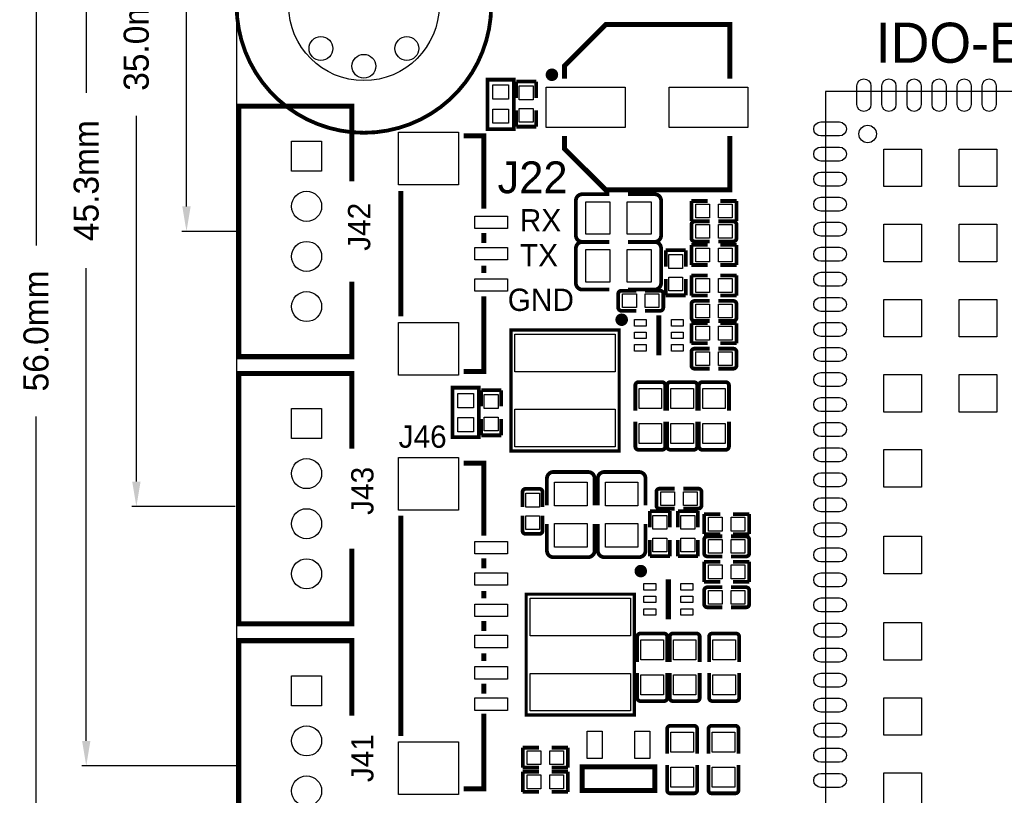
# Model space of a CAD drawing. Extents: x -9 to 263, y -9 to 91.
# Tile 2 of 16: x -9 to 31, y 23 to 54. Entities that reach past the tile are written whole.
import ezdxf
from ezdxf.enums import TextEntityAlignment as Align

# ---------------------------------------------------------------- set-up
doc = ezdxf.new("R2010")
doc.units = 0
doc.header["$MEASUREMENT"] = 0
doc.layers.get('0').update_dxf_attribs({"linetype": 'CONTINUOUS'})
doc.layers.get('Defpoints').update_dxf_attribs({"linetype": 'CONTINUOUS'})
for name, color, linetype in [('OUTLINE', 6, 'CONTINUOUS'), ('SILKSCREEN_TOP', 7, 'CONTINUOUS'), ('TOP', 3, 'CONTINUOUS')]:
    doc.layers.add(name, color=color, linetype=linetype)
doc.dimstyles.get("Standard").update_dxf_attribs({"dimtxt": 0.18, "dimasz": 0.18, "dimexe": 0.18, "dimexo": 0.0625, "dimgap": 0.09, "dimtad": 0, "dimtih": 1, "dimtoh": 1, "dimdec": 4, "dimzin": 0, "dimdsep": 46, "dimtxsty": 'STANDARD', "dimcen": 0.09, "dimadec": 0, "dimazin": 0, "dimtfac": 1, "dimtdec": 4, "dimtofl": 0, "dimtmove": 0, "dimatfit": 3, "dimfxl": 1, "dimtolj": 1, "dimtzin": 0, "dimarcsym": 0})

# ---------------------------------------------------------------- blocks, each defined once
blk = doc.blocks.new('*D23')
at = {"color": 0, "linetype": 'Continuous', "lineweight": -2, "transparency": 16777216}
for p, q in [((1.208, 69.977), (-2.18, 69.977)), ((-2, 68.977), (-2, 63.417)), ((-2, 46.974), (-2, 56.583)), ((0.032, 45.974), (-2.18, 45.974))]:
    blk.add_line(p, q, dxfattribs=at)
at = {"color": 0, "linetype": 'Continuous', "transparency": 16777216}
for points in [[(-2.167, 68.977), (-1.833, 68.977), (-2, 69.977)], [(-2.167, 46.974), (-1.833, 46.974), (-2, 45.974)]]:
    blk.add_solid(points, dxfattribs=at)
at = {"layer": 'Defpoints', "color": 0, "linetype": 'Continuous', "transparency": 16777216}
for p in [(1.27, 69.977), (-2, 45.974), (0.094, 45.974)]:
    blk.add_point(p, dxfattribs=at)
at = {"color": 0, "linetype": 'Continuous', "transparency": 16777216, "insert": (-2, 60), "char_height": 1, "attachment_point": 5, "rotation": 90}
blk.add_mtext('\\A1;24.0mm', dxfattribs=at)
blk = doc.blocks.new('*D24')
at = {"color": 0, "linetype": 'Continuous', "lineweight": -2, "transparency": 16777216}
for p, q in [((1.208, 69.977), (-4.18, 69.977)), ((-4, 68.977), (-4, 57.417)), ((-4, 35.989), (-4, 50.583)), ((-0.062, 34.989), (-4.18, 34.989))]:
    blk.add_line(p, q, dxfattribs=at)
at = {"color": 0, "linetype": 'Continuous', "transparency": 16777216}
for points in [[(-4.167, 68.977), (-3.833, 68.977), (-4, 69.977)], [(-4.167, 35.989), (-3.833, 35.989), (-4, 34.989)]]:
    blk.add_solid(points, dxfattribs=at)
at = {"layer": 'Defpoints', "color": 0, "linetype": 'Continuous', "transparency": 16777216}
for p in [(1.27, 69.977), (-4, 34.989), (0, 34.989)]:
    blk.add_point(p, dxfattribs=at)
at = {"color": 0, "linetype": 'Continuous', "transparency": 16777216, "insert": (-4, 54), "char_height": 1, "attachment_point": 5, "rotation": 90}
blk.add_mtext('\\A1;35.0mm', dxfattribs=at)
blk = doc.blocks.new('*D25')
at = {"color": 0, "linetype": 'Continuous', "lineweight": -2, "transparency": 16777216}
for p, q in [((1.208, 69.977), (-6.18, 69.977)), ((-6, 68.977), (-6, 51.5)), ((-6, 25.638), (-6, 44.5)), ((0.032, 24.638), (-6.18, 24.638))]:
    blk.add_line(p, q, dxfattribs=at)
at = {"color": 0, "linetype": 'Continuous', "transparency": 16777216}
for points in [[(-6.167, 68.977), (-5.833, 68.977), (-6, 69.977)], [(-6.167, 25.638), (-5.833, 25.638), (-6, 24.638)]]:
    blk.add_solid(points, dxfattribs=at)
at = {"layer": 'Defpoints', "color": 0, "linetype": 'Continuous', "transparency": 16777216}
for p in [(1.27, 69.977), (-6, 24.638), (0.094, 24.638)]:
    blk.add_point(p, dxfattribs=at)
at = {"color": 0, "linetype": 'Continuous', "transparency": 16777216, "insert": (-6, 48), "char_height": 1, "attachment_point": 5, "rotation": 90}
blk.add_mtext('\\A1;45.3mm', dxfattribs=at)
blk = doc.blocks.new('*D26')
at = {"color": 0, "linetype": 'Continuous', "lineweight": -2, "transparency": 16777216}
for p, q in [((1.208, 69.977), (-8.18, 69.977)), ((-8, 68.977), (-8, 45.417)), ((-8, 14.97), (-8, 38.583)), ((0.032, 13.97), (-8.18, 13.97))]:
    blk.add_line(p, q, dxfattribs=at)
at = {"color": 0, "linetype": 'Continuous', "transparency": 16777216}
for points in [[(-8.167, 68.977), (-7.833, 68.977), (-8, 69.977)], [(-8.167, 14.97), (-7.833, 14.97), (-8, 13.97)]]:
    blk.add_solid(points, dxfattribs=at)
at = {"layer": 'Defpoints', "color": 0, "linetype": 'Continuous', "transparency": 16777216}
for p in [(1.27, 69.977), (-8, 13.97), (0.094, 13.97)]:
    blk.add_point(p, dxfattribs=at)
at = {"color": 0, "linetype": 'Continuous', "transparency": 16777216, "insert": (-8, 42), "char_height": 1, "attachment_point": 5, "rotation": 90}
blk.add_mtext('\\A1;56.0mm', dxfattribs=at)

msp = doc.modelspace()

# ---------------------------------------------------------------- linework, layer by layer
at = {"layer": 'OUTLINE'}
for points in [[(1.27, 0), (103.759, 0, 0.414214), (105.029, 1.27), (105.029, 68.707, 0.414214), (103.759, 69.977), (1.27, 69.977, 0.414214), (0, 68.707), (0, 1.27, 0.414214), (1.27, 0)], [(25.183008, 49.512017, -0.414213), (24.832996, 49.862003, -0.41423), (25.183008, 50.212015, -0.414214), (25.532994, 49.862003, -0.414196), (25.183008, 49.512017)]]:
    msp.add_lwpolyline(points, format="xyb", dxfattribs=at)
at = {"layer": 'SILKSCREEN_TOP'}
for points, const_width in [([(5.08, 60.071, -0.414213), (10.16, 54.991, -0.414214), (5.08, 49.911, -0.414214), (0, 54.991, -0.414213), (5.08, 60.071)], 0.1524), ([(12.708001, 52.226997, 0.999986), (12.457989, 52.226997, 1.000014), (12.708001, 52.226997)], 0.250012), ([(13.539978, 47.20336, -0.414214), (13.793978, 47.45736)], 0.150114), ([(16.686022, 47.45736, -0.414214), (16.940022, 47.20336)], 0.150114), ([(18.150103, 46.247304, -0.414253), (18.277103, 46.374304)], 0.150012), ([(19.822897, 46.374304, -0.414253), (19.949897, 46.247304)], 0.150012), ([(13.793978, 45.55744, -0.414214), (13.539978, 45.81144)], 0.150114), ([(13.539978, 45.29836, -0.414214), (13.793978, 45.55236)], 0.150114), ([(16.940022, 45.81144, -0.414214), (16.686022, 45.55744)], 0.150114), ([(16.686022, 45.55236, -0.414214), (16.940022, 45.29836)], 0.150114), ([(18.277103, 45.574001, -0.414331), (18.150103, 45.701001)], 0.150012), ([(19.949897, 45.701001, -0.414331), (19.822897, 45.574001)], 0.150012), ([(13.793978, 43.65244, -0.414214), (13.539978, 43.90644)], 0.150114), ([(15.229103, 43.478704, -0.414253), (15.356103, 43.605704)], 0.150012), ([(16.940022, 43.90644, -0.414214), (16.686022, 43.65244)], 0.150114), ([(16.901897, 43.605704, -0.414253), (17.028897, 43.478704)], 0.150012), ([(18.150103, 43.071999, -0.414331), (18.277103, 43.198999)], 0.150012), ([(19.822897, 43.198999, -0.414331), (19.949897, 43.071999)], 0.150012), ([(15.356103, 42.805401, -0.414331), (15.229103, 42.932401)], 0.150012), ([(17.028897, 42.932401, -0.414331), (16.901897, 42.805401)], 0.150012), ([(15.491993, 42.447997, 1.000038), (15.241981, 42.447972, 0.999962), (15.491993, 42.447997)], 0.250012), ([(18.277103, 42.398696, -0.414253), (18.150103, 42.525696)], 0.150012), ([(19.949897, 42.525696, -0.414253), (19.822897, 42.398696)], 0.150012), ([(18.150103, 41.167304, -0.414253), (18.277103, 41.294304)], 0.150012), ([(19.822897, 41.294304, -0.414253), (19.949897, 41.167304)], 0.150012), ([(18.277103, 40.494001, -0.414331), (18.150103, 40.621001)], 0.150012), ([(19.949897, 40.621001, -0.414331), (19.822897, 40.494001)], 0.150012), ([(15.91056, 39.82974, -0.414214), (16.03756, 39.95674)], 0.150114), ([(16.98244, 39.95674, -0.414214), (17.10944, 39.82974)], 0.150114), ([(17.18056, 39.82974, -0.414214), (17.30756, 39.95674)], 0.150114), ([(18.25244, 39.95674, -0.414214), (18.37944, 39.82974)], 0.150114), ([(18.45056, 39.82974, -0.414214), (18.57756, 39.95674)], 0.150114), ([(19.52244, 39.95674, -0.414214), (19.64944, 39.82974)], 0.150114), ([(16.03756, 37.25926, -0.414214), (15.91056, 37.38626)], 0.150114), ([(17.10944, 37.38626, -0.414214), (16.98244, 37.25926)], 0.150114), ([(17.30756, 37.25926, -0.414214), (17.18056, 37.38626)], 0.150114), ([(18.37944, 37.38626, -0.414214), (18.25244, 37.25926)], 0.150114), ([(18.57756, 37.25926, -0.414214), (18.45056, 37.38626)], 0.150114), ([(19.64944, 37.38626, -0.414214), (19.52244, 37.25926)], 0.150114), ([(12.38504, 36.117022, -0.414214), (12.63904, 36.371022)], 0.150114), ([(14.03096, 36.371022, -0.414214), (14.28496, 36.117022)], 0.150114), ([(14.41704, 36.117022, -0.414214), (14.67104, 36.371022)], 0.150114), ([(16.06296, 36.371022, -0.414214), (16.31696, 36.117022)], 0.150114), ([(11.410696, 35.570897, -0.414253), (11.537696, 35.697897)], 0.150012), ([(12.083999, 35.697897, -0.414331), (12.210999, 35.570897)], 0.150012), ([(16.753103, 35.579304, -0.414253), (16.880103, 35.706304)], 0.150012), ([(18.425897, 35.706304, -0.414253), (18.552897, 35.579304)], 0.150012), ([(16.880103, 34.906001, -0.414331), (16.753103, 35.033001)], 0.150012), ([(18.552897, 35.033001, -0.414331), (18.425897, 34.906001)], 0.150012), ([(11.537696, 33.898103, -0.414253), (11.410696, 34.025103)], 0.150012), ([(12.210999, 34.025103, -0.414331), (12.083999, 33.898103)], 0.150012), ([(18.658103, 33.673999, -0.414331), (18.785103, 33.800999)], 0.150012), ([(20.330897, 33.800999, -0.414331), (20.457897, 33.673999)], 0.150012), ([(12.63904, 32.970978, -0.414214), (12.38504, 33.224978)], 0.150114), ([(14.28496, 33.224978, -0.414214), (14.03096, 32.970978)], 0.150114), ([(14.67104, 32.970978, -0.414214), (14.41704, 33.224978)], 0.150114), ([(16.31696, 33.224978, -0.414214), (16.06296, 32.970978)], 0.150114), ([(18.785103, 33.000696, -0.414253), (18.658103, 33.127696)], 0.150012), ([(20.457897, 33.127696, -0.414253), (20.330897, 33.000696)], 0.150012), ([(16.253968, 32.414997, 1.000038), (16.004032, 32.414972, 0.999962), (16.253968, 32.414997)], 0.250012), ([(18.658103, 31.642304, -0.414253), (18.785103, 31.769304)], 0.150012), ([(20.330897, 31.769304, -0.414253), (20.457897, 31.642304)], 0.150012), ([(18.785103, 30.969001, -0.414331), (18.658103, 31.096001)], 0.150012), ([(20.457897, 31.096001, -0.414331), (20.330897, 30.969001)], 0.150012), ([(15.98676, 29.79674, -0.414214), (16.11376, 29.92374)], 0.150114), ([(17.05864, 29.92374, -0.414214), (17.18564, 29.79674)], 0.150114), ([(17.28216, 29.79674, -0.414214), (17.40916, 29.92374)], 0.150114), ([(18.35404, 29.92374, -0.414214), (18.48104, 29.79674)], 0.150114), ([(18.85696, 29.79674, -0.414214), (18.98396, 29.92374)], 0.150114), ([(19.92884, 29.92374, -0.414214), (20.05584, 29.79674)], 0.150114), ([(16.11376, 27.22626, -0.414214), (15.98676, 27.35326)], 0.150114), ([(17.18564, 27.35326, -0.414214), (17.05864, 27.22626)], 0.150114), ([(17.40916, 27.22626, -0.414214), (17.28216, 27.35326)], 0.150114), ([(18.48104, 27.35326, -0.414214), (18.35404, 27.22626)], 0.150114), ([(18.98396, 27.22626, -0.414214), (18.85696, 27.35326)], 0.150114), ([(20.05584, 27.35326, -0.414214), (19.92884, 27.22626)], 0.150114), ([(17.18056, 26.11374, -0.414214), (17.30756, 26.24074)], 0.150114), ([(18.25244, 26.24074, -0.414214), (18.37944, 26.11374)], 0.150114), ([(18.83156, 26.11374, -0.414214), (18.95856, 26.24074)], 0.150114), ([(19.90344, 26.24074, -0.414214), (20.03044, 26.11374)], 0.150114), ([(17.30756, 23.54326, -0.414214), (17.18056, 23.67026)], 0.150114), ([(18.37944, 23.67026, -0.414214), (18.25244, 23.54326)], 0.150114), ([(18.95856, 23.54326, -0.414214), (18.83156, 23.67026)], 0.150114), ([(20.03044, 23.67026, -0.414214), (19.90344, 23.54326)], 0.150114)]:
    msp.add_lwpolyline(points, format="xyb", dxfattribs=dict(at, const_width=const_width))
for points, const_width in [([(19.682993, 52.076985), (19.682993, 54.226993), (14.732991, 54.226993), (13.083007, 52.576984), (13.083007, 52.076985)], 0.2), ([(11.065993, 51.978992), (11.065993, 50.054002), (10.016007, 50.054002), (10.016007, 52.029004), (11.065993, 52.029004), (11.065993, 51.978992)], 0.150012), ([(11.157001, 51.303911), (11.157001, 51.953897)], 0.150089), ([(11.157001, 51.953897), (11.956999, 51.953897)], 0.150089), ([(11.956999, 51.953897), (11.956999, 51.303911)], 0.150089), ([(4.593996, 47.973996), (4.593996, 50.97399), (0.094005, 50.97399), (0.094005, 40.97401), (4.593996, 40.97401), (4.593996, 43.974004)], 0.2), ([(11.157001, 50.804089), (11.157001, 50.154103)], 0.150089), ([(11.956999, 50.154103), (11.956999, 50.804089)], 0.150089), ([(11.157001, 50.154103), (11.956999, 50.154103)], 0.150089), ([(9.060002, 49.784991), (9.860001, 49.784991), (9.860001, 46.884996)], 0.2), ([(19.682993, 49.77699), (19.682993, 47.627007), (14.732991, 47.627007), (13.083007, 49.276991), (13.083007, 49.77699)], 0.2), ([(6.560007, 47.584995), (6.560007, 42.585005)], 0.2), ([(13.539978, 45.81144), (13.539978, 47.20336)], 0.150114), ([(13.793978, 47.45736), (14.870176, 47.45736)], 0.150114), ([(16.686022, 47.45736), (15.61465, 47.45736)], 0.150114), ([(16.940022, 47.20336), (16.940022, 45.81144)], 0.150114), ([(18.150103, 46.386801), (18.150103, 47.186799)], 0.150089), ([(18.150103, 47.186799), (18.800089, 47.186799)], 0.150089), ([(19.949897, 47.186799), (19.299911, 47.186799)], 0.150089), ([(19.949897, 46.386801), (19.949897, 47.186799)], 0.150089), ([(18.800089, 46.386801), (18.150103, 46.386801)], 0.150089), ([(18.277103, 46.374304), (18.874689, 46.374304)], 0.150012), ([(19.822897, 46.374304), (19.225209, 46.374304)], 0.150012), ([(19.299911, 46.386801), (19.949897, 46.386801)], 0.150089), ([(9.860001, 45.90989), (9.860001, 45.509891)], 0.2), ([(18.150103, 45.701001), (18.150103, 46.247304)], 0.150012), ([(19.949897, 46.247304), (19.949897, 45.701001)], 0.150012), ([(13.793978, 45.55744), (14.870176, 45.55744)], 0.150114), ([(13.793978, 45.55236), (14.870176, 45.55236)], 0.150114), ([(16.686022, 45.55744), (15.61465, 45.55744)], 0.150114), ([(16.686022, 45.55236), (15.61465, 45.55236)], 0.150114), ([(18.277103, 45.574001), (18.874689, 45.574001)], 0.150012), ([(19.822897, 45.574001), (19.225209, 45.574001)], 0.150012), ([(13.539978, 43.90644), (13.539978, 45.29836)], 0.150114), ([(16.940022, 45.29836), (16.940022, 43.90644)], 0.150114), ([(17.925999, 45.222897), (17.126001, 45.222897)], 0.150089), ([(17.126001, 45.222897), (17.126001, 44.572911)], 0.150089), ([(17.925999, 44.572911), (17.925999, 45.222897)], 0.150089), ([(18.800089, 45.434199), (18.150103, 45.434199)], 0.150089), ([(18.150103, 45.434199), (18.150103, 44.634201)], 0.150089), ([(19.299911, 45.434199), (19.949897, 45.434199)], 0.150089), ([(19.949897, 45.434199), (19.949897, 44.634201)], 0.150089), ([(9.860001, 44.609893), (9.860001, 44.309894)], 0.2), ([(18.150103, 44.634201), (18.800089, 44.634201)], 0.150089), ([(19.949897, 44.634201), (19.299911, 44.634201)], 0.150089), ([(17.126001, 43.423103), (17.126001, 44.073089)], 0.150089), ([(17.925999, 44.073089), (17.925999, 43.423103)], 0.150089), ([(18.800089, 44.214999), (18.150103, 44.214999)], 0.150089), ([(18.150103, 44.214999), (18.150103, 43.415001)], 0.150089), ([(19.299911, 44.214999), (19.949897, 44.214999)], 0.150089), ([(19.949897, 44.214999), (19.949897, 43.415001)], 0.150089), ([(13.793978, 43.65244), (14.870176, 43.65244)], 0.150114), ([(15.356103, 43.605704), (15.953689, 43.605704)], 0.150012), ([(16.686022, 43.65244), (15.61465, 43.65244)], 0.150114), ([(16.901897, 43.605704), (16.304209, 43.605704)], 0.150012), ([(9.860001, 43.385003), (9.860001, 40.385009), (9.060002, 40.385009)], 0.2), ([(15.229103, 42.932401), (15.229103, 43.478704)], 0.150012), ([(17.028897, 43.478704), (17.028897, 42.932401)], 0.150012), ([(17.925999, 43.423103), (17.126001, 43.423103)], 0.150089), ([(18.150103, 43.415001), (18.800089, 43.415001)], 0.150089), ([(18.277103, 43.198999), (18.874791, 43.198999)], 0.150012), ([(19.822897, 43.198999), (19.225311, 43.198999)], 0.150012), ([(19.949897, 43.415001), (19.299911, 43.415001)], 0.150089), ([(15.356103, 42.805401), (15.953689, 42.805401)], 0.150012), ([(16.901897, 42.805401), (16.304209, 42.805401)], 0.150012), ([(18.150103, 42.525696), (18.150103, 43.071999)], 0.150012), ([(19.949897, 43.071999), (19.949897, 42.525696)], 0.150012), ([(16.847998, 41.025978), (16.847998, 42.626001)], 0.2), ([(18.277103, 42.398696), (18.874791, 42.398696)], 0.150012), ([(19.822897, 42.398696), (19.225311, 42.398696)], 0.150012), ([(15.2654, 42.037), (10.9474, 42.037), (10.9474, 37.211), (15.2654, 37.211), (15.2654, 42.037)], 0.127), ([(18.150103, 41.510001), (18.150103, 42.309999)], 0.150089), ([(18.150103, 42.309999), (18.800089, 42.309999)], 0.150089), ([(19.949897, 42.309999), (19.299911, 42.309999)], 0.150089), ([(19.949897, 41.510001), (19.949897, 42.309999)], 0.150089), ([(18.800089, 41.510001), (18.150103, 41.510001)], 0.150089), ([(18.277103, 41.294304), (18.874689, 41.294304)], 0.150012), ([(19.822897, 41.294304), (19.225209, 41.294304)], 0.150012), ([(19.299911, 41.510001), (19.949897, 41.510001)], 0.150089), ([(18.150103, 40.621001), (18.150103, 41.167304)], 0.150012), ([(19.949897, 41.167304), (19.949897, 40.621001)], 0.150012), ([(18.277103, 40.494001), (18.874689, 40.494001)], 0.150012), ([(19.822897, 40.494001), (19.225209, 40.494001)], 0.150012), ([(4.593996, 37.305996), (4.593996, 40.30599), (0.094005, 40.30599), (0.094005, 30.30601), (4.593996, 30.30601), (4.593996, 33.306004)], 0.2), ([(8.619007, 37.810008), (8.619007, 39.734998), (9.668993, 39.734998), (9.668993, 37.759996), (8.619007, 37.759996), (8.619007, 37.810008)], 0.150012), ([(10.559999, 39.634897), (9.760001, 39.634897)], 0.150089), ([(9.760001, 39.634897), (9.760001, 38.984911)], 0.150089), ([(10.559999, 38.984911), (10.559999, 39.634897)], 0.150089), ([(15.91056, 39.82974), (15.91056, 38.820344)], 0.150114), ([(16.03756, 39.95674), (16.98244, 39.95674)], 0.150114), ([(17.10944, 39.82974), (17.10944, 38.820344)], 0.150114), ([(17.18056, 39.82974), (17.18056, 38.820344)], 0.150114), ([(17.30756, 39.95674), (18.25244, 39.95674)], 0.150114), ([(18.37944, 39.82974), (18.37944, 38.820344)], 0.150114), ([(18.45056, 39.82974), (18.45056, 38.820344)], 0.150114), ([(18.57756, 39.95674), (19.52244, 39.95674)], 0.150114), ([(19.64944, 39.82974), (19.64944, 38.820344)], 0.150114), ([(9.760001, 37.835103), (9.760001, 38.485089)], 0.150089), ([(10.559999, 38.485089), (10.559999, 37.835103)], 0.150089), ([(15.91056, 37.38626), (15.91056, 38.378892)], 0.150114), ([(17.10944, 37.38626), (17.10944, 38.378892)], 0.150114), ([(17.18056, 37.38626), (17.18056, 38.378892)], 0.150114), ([(18.37944, 37.38626), (18.37944, 38.378892)], 0.150114), ([(18.45056, 37.38626), (18.45056, 38.378892)], 0.150114), ([(19.64944, 37.38626), (19.64944, 38.378892)], 0.150114), ([(10.559999, 37.835103), (9.760001, 37.835103)], 0.150089), ([(16.98244, 37.25926), (16.03756, 37.25926)], 0.150114), ([(18.25244, 37.25926), (17.30756, 37.25926)], 0.150114), ([(19.52244, 37.25926), (18.57756, 37.25926)], 0.150114), ([(9.060002, 36.726012), (9.860001, 36.726012), (9.860001, 33.825993)], 0.2), ([(12.38504, 36.117022), (12.38504, 35.04565)], 0.150114), ([(12.63904, 36.371022), (14.03096, 36.371022)], 0.150114), ([(14.28496, 36.117022), (14.28496, 35.04565)], 0.150114), ([(14.41704, 36.117022), (14.41704, 35.04565)], 0.150114), ([(14.67104, 36.371022), (16.06296, 36.371022)], 0.150114), ([(16.31696, 36.117022), (16.31696, 35.04565)], 0.150114), ([(11.537696, 35.697897), (12.083999, 35.697897)], 0.150012), ([(16.880103, 35.706304), (17.477689, 35.706304)], 0.150012), ([(18.425897, 35.706304), (17.828209, 35.706304)], 0.150012), ([(11.410696, 35.570897), (11.410696, 34.973209)], 0.150012), ([(12.210999, 35.570897), (12.210999, 34.973209)], 0.150012), ([(16.753103, 35.033001), (16.753103, 35.579304)], 0.150012), ([(18.552897, 35.579304), (18.552897, 35.033001)], 0.150012), ([(16.880103, 34.906001), (17.477689, 34.906001)], 0.150012), ([(18.425897, 34.906001), (17.828209, 34.906001)], 0.150012), ([(6.560007, 34.625991), (6.560007, 25.826009)], 0.2), ([(11.410696, 34.025103), (11.410696, 34.622689)], 0.150012), ([(12.210999, 34.025103), (12.210999, 34.622689)], 0.150012), ([(16.491001, 34.158911), (16.491001, 34.808897)], 0.150089), ([(16.491001, 34.808897), (17.290999, 34.808897)], 0.150089), ([(17.290999, 34.808897), (17.290999, 34.158911)], 0.150089), ([(18.408599, 34.808897), (17.608601, 34.808897)], 0.150089), ([(17.608601, 34.808897), (17.608601, 34.158911)], 0.150089), ([(18.408599, 34.158911), (18.408599, 34.808897)], 0.150089), ([(19.308089, 34.689999), (18.658103, 34.689999)], 0.150089), ([(18.658103, 34.689999), (18.658103, 33.890001)], 0.150089), ([(19.807911, 34.689999), (20.457897, 34.689999)], 0.150089), ([(20.457897, 34.689999), (20.457897, 33.890001)], 0.150089), ([(12.38504, 33.224978), (12.38504, 34.301176)], 0.150114), ([(14.28496, 33.224978), (14.28496, 34.301176)], 0.150114), ([(14.41704, 33.224978), (14.41704, 34.301176)], 0.150114), ([(16.31696, 33.224978), (16.31696, 34.301176)], 0.150114), ([(12.083999, 33.898103), (11.537696, 33.898103)], 0.150012), ([(18.658103, 33.890001), (19.308089, 33.890001)], 0.150089), ([(18.785103, 33.800999), (19.382791, 33.800999)], 0.150012), ([(20.330897, 33.800999), (19.733311, 33.800999)], 0.150012), ([(20.457897, 33.890001), (19.807911, 33.890001)], 0.150089), ([(16.491001, 33.659089), (16.491001, 33.009103)], 0.150089), ([(17.290999, 33.009103), (17.290999, 33.659089)], 0.150089), ([(17.608601, 33.009103), (17.608601, 33.659089)], 0.150089), ([(18.408599, 33.659089), (18.408599, 33.009103)], 0.150089), ([(18.658103, 33.127696), (18.658103, 33.673999)], 0.150012), ([(20.457897, 33.673999), (20.457897, 33.127696)], 0.150012), ([(9.860001, 32.925995), (9.860001, 32.525995)], 0.2), ([(14.03096, 32.970978), (12.63904, 32.970978)], 0.150114), ([(16.06296, 32.970978), (14.67104, 32.970978)], 0.150114), ([(16.491001, 33.009103), (17.290999, 33.009103)], 0.150089), ([(18.408599, 33.009103), (17.608601, 33.009103)], 0.150089), ([(18.785103, 33.000696), (19.382791, 33.000696)], 0.150012), ([(20.330897, 33.000696), (19.733311, 33.000696)], 0.150012), ([(18.658103, 31.985001), (18.658103, 32.784999)], 0.150089), ([(18.658103, 32.784999), (19.308089, 32.784999)], 0.150089), ([(20.457897, 32.784999), (19.807911, 32.784999)], 0.150089), ([(20.457897, 31.985001), (20.457897, 32.784999)], 0.150089), ([(17.228998, 30.484978), (17.228998, 32.085001)], 0.2), ([(19.308089, 31.985001), (18.658103, 31.985001)], 0.150089), ([(18.785103, 31.769304), (19.382689, 31.769304)], 0.150012), ([(20.330897, 31.769304), (19.733209, 31.769304)], 0.150012), ([(19.807911, 31.985001), (20.457897, 31.985001)], 0.150089), ([(9.860001, 31.625997), (9.860001, 31.325998)], 0.2), ([(15.875, 31.496), (11.557, 31.496), (11.557, 26.67), (15.875, 26.67), (15.875, 31.496)], 0.127), ([(18.658103, 31.096001), (18.658103, 31.642304)], 0.150012), ([(20.457897, 31.642304), (20.457897, 31.096001)], 0.150012), ([(18.785103, 30.969001), (19.382689, 30.969001)], 0.150012), ([(20.330897, 30.969001), (19.733209, 30.969001)], 0.150012), ([(9.860001, 30.426), (9.860001, 30.026)], 0.2), ([(15.98676, 29.79674), (15.98676, 28.787344)], 0.150114), ([(16.11376, 29.92374), (17.05864, 29.92374)], 0.150114), ([(17.18564, 29.79674), (17.18564, 28.787344)], 0.150114), ([(17.28216, 29.79674), (17.28216, 28.787344)], 0.150114), ([(17.40916, 29.92374), (18.35404, 29.92374)], 0.150114), ([(18.48104, 29.79674), (18.48104, 28.787344)], 0.150114), ([(18.85696, 29.79674), (18.85696, 28.787344)], 0.150114), ([(18.98396, 29.92374), (19.92884, 29.92374)], 0.150114), ([(20.05584, 29.79674), (20.05584, 28.787344)], 0.150114), ([(4.593996, 26.637996), (4.593996, 29.63799), (0.094005, 29.63799), (0.094005, 19.63801), (4.593996, 19.63801), (4.593996, 22.638004)], 0.2), ([(9.860001, 29.126002), (9.860001, 28.826003)], 0.2), ([(15.98676, 27.35326), (15.98676, 28.345892)], 0.150114), ([(17.18564, 27.35326), (17.18564, 28.345892)], 0.150114), ([(17.28216, 27.35326), (17.28216, 28.345892)], 0.150114), ([(18.48104, 27.35326), (18.48104, 28.345892)], 0.150114), ([(18.85696, 27.35326), (18.85696, 28.345892)], 0.150114), ([(20.05584, 27.35326), (20.05584, 28.345892)], 0.150114), ([(9.860001, 27.526005), (9.860001, 27.926005)], 0.2), ([(17.05864, 27.22626), (16.11376, 27.22626)], 0.150114), ([(18.35404, 27.22626), (17.40916, 27.22626)], 0.150114), ([(19.92884, 27.22626), (18.98396, 27.22626)], 0.150114), ([(9.860001, 26.726007), (9.860001, 23.725988), (9.060002, 23.725988)], 0.2), ([(17.18056, 26.11374), (17.18056, 25.121108)], 0.150114), ([(17.30756, 26.24074), (18.25244, 26.24074)], 0.150114), ([(18.37944, 26.11374), (18.37944, 25.121108)], 0.150114), ([(18.83156, 26.11374), (18.83156, 25.121108)], 0.150114), ([(18.95856, 26.24074), (19.90344, 26.24074)], 0.150114), ([(20.03044, 26.11374), (20.03044, 25.121108)], 0.150114), ([(12.069089, 25.368199), (11.419103, 25.368199)], 0.150089), ([(11.419103, 25.368199), (11.419103, 24.568201)], 0.150089), ([(12.568911, 25.368199), (13.218897, 25.368199)], 0.150089), ([(13.218897, 25.368199), (13.218897, 24.568201)], 0.150089), ([(17.18056, 23.67026), (17.18056, 24.679656)], 0.150114), ([(18.37944, 23.67026), (18.37944, 24.679656)], 0.150114), ([(18.83156, 23.67026), (18.83156, 24.679656)], 0.150114), ([(20.03044, 23.67026), (20.03044, 24.679656)], 0.150114), ([(11.419103, 24.568201), (12.069089, 24.568201)], 0.150089), ([(11.419103, 23.603001), (11.419103, 24.402999)], 0.150089), ([(11.419103, 24.402999), (12.069089, 24.402999)], 0.150089), ([(13.218897, 24.568201), (12.568911, 24.568201)], 0.150089), ([(13.218897, 24.402999), (12.568911, 24.402999)], 0.150089), ([(13.218897, 23.603001), (13.218897, 24.402999)], 0.150089), ([(16.69001, 23.654995), (13.78999, 23.654995), (13.78999, 24.605005), (16.69001, 24.605005), (16.69001, 23.654995)], 0.2), ([(12.069089, 23.603001), (11.419103, 23.603001)], 0.150089), ([(12.568911, 23.603001), (13.218897, 23.603001)], 0.150089), ([(18.25244, 23.54326), (17.30756, 23.54326)], 0.150114), ([(19.90344, 23.54326), (18.95856, 23.54326)], 0.150114)]:
    msp.add_lwpolyline(points, dxfattribs=dict(at, const_width=const_width))
msp.add_lwpolyline([(73.533, 51.562), (23.495, 51.562), (23.495, 11.557), (73.533, 11.557), (73.533, 51.562)], dxfattribs=at)
at = {"layer": 'TOP'}
for points in [[(25.312395, 51.782586), (25.312395, 51.041389, -1), (24.753595, 51.041389), (24.753595, 51.782586, -1)], [(26.312393, 51.782586), (26.312393, 51.041389, -1), (25.753593, 51.041389), (25.753593, 51.782586, -1)], [(27.312391, 51.782586), (27.312391, 51.041389, -1), (26.753591, 51.041389), (26.753591, 51.782586, -1)], [(28.312389, 51.782586), (28.312389, 51.041389, -1), (27.753589, 51.041389), (27.753589, 51.782586, -1)], [(29.312387, 51.782586), (29.312387, 51.041389, -1), (28.753587, 51.041389), (28.753587, 51.782586, -1)], [(30.312411, 51.782586), (30.312411, 51.041389, -1), (29.753611, 51.041389), (29.753611, 51.782586, -1)], [(23.312412, 50.341403), (24.053609, 50.341403, -1), (24.053609, 49.782603), (23.312412, 49.782603, -1)], [(23.312412, 49.341405), (24.053609, 49.341405, -1), (24.053609, 48.782605), (23.312412, 48.782605, -1)], [(23.312412, 48.341407), (24.053609, 48.341407, -1), (24.053609, 47.782607), (23.312412, 47.782607, -1)], [(23.312412, 47.341409), (24.053609, 47.341409, -1), (24.053609, 46.782609), (23.312412, 46.782609, -1)], [(23.312412, 46.341411), (24.053609, 46.341411, -1), (24.053609, 45.782611), (23.312412, 45.782611, -1)], [(23.312412, 45.341388), (24.053609, 45.341388, -1), (24.053609, 44.782588), (23.312412, 44.782588, -1)], [(23.312412, 44.34139), (24.053609, 44.34139, -1), (24.053609, 43.78259), (23.312412, 43.78259, -1)], [(23.312412, 43.341392), (24.053609, 43.341392, -1), (24.053609, 42.782592), (23.312412, 42.782592, -1)], [(23.312412, 42.341394), (24.053609, 42.341394, -1), (24.053609, 41.782594), (23.312412, 41.782594, -1)], [(23.312412, 41.341396), (24.053609, 41.341396, -1), (24.053609, 40.782596), (23.312412, 40.782596, -1)], [(23.312412, 40.341398), (24.053609, 40.341398, -1), (24.053609, 39.782598), (23.312412, 39.782598, -1)], [(23.312412, 39.3414), (24.053609, 39.3414, -1), (24.053609, 38.7826), (23.312412, 38.7826, -1)], [(23.312412, 38.341402), (24.053609, 38.341402, -1), (24.053609, 37.782602), (23.312412, 37.782602, -1)], [(23.312412, 37.341404), (24.053609, 37.341404, -1), (24.053609, 36.782604), (23.312412, 36.782604, -1)], [(23.312412, 36.341406), (24.053609, 36.341406, -1), (24.053609, 35.782606), (23.312412, 35.782606, -1)], [(23.312412, 35.341408), (24.053609, 35.341408, -1), (24.053609, 34.782608), (23.312412, 34.782608, -1)], [(23.312412, 34.34141), (24.053609, 34.34141, -1), (24.053609, 33.78261), (23.312412, 33.78261, -1)], [(23.312412, 33.341412), (24.053609, 33.341412, -1), (24.053609, 32.782612), (23.312412, 32.782612, -1)], [(23.312412, 32.341388), (24.053609, 32.341388, -1), (24.053609, 31.782588), (23.312412, 31.782588, -1)], [(23.312412, 31.34139), (24.053609, 31.34139, -1), (24.053609, 30.78259), (23.312412, 30.78259, -1)], [(23.312412, 30.341392), (24.053609, 30.341392, -1), (24.053609, 29.782592), (23.312412, 29.782592, -1)], [(23.312412, 29.341394), (24.053609, 29.341394, -1), (24.053609, 28.782594), (23.312412, 28.782594, -1)], [(23.312412, 28.341396), (24.053609, 28.341396, -1), (24.053609, 27.782596), (23.312412, 27.782596, -1)], [(23.312412, 27.341398), (24.053609, 27.341398, -1), (24.053609, 26.782598), (23.312412, 26.782598, -1)], [(23.312412, 26.3414), (24.053609, 26.3414, -1), (24.053609, 25.7826), (23.312412, 25.7826, -1)], [(23.312412, 25.341402), (24.053609, 25.341402, -1), (24.053609, 24.782602), (23.312412, 24.782602, -1)], [(23.312412, 24.341404), (24.053609, 24.341404, -1), (24.053609, 23.782604), (23.312412, 23.782604, -1)]]:
    msp.add_lwpolyline(points, format="xyb", close=True, dxfattribs=at)
for points in [[(10.230993, 51.248996), (10.230993, 51.818997), (10.850982, 51.818997), (10.850982, 51.248996)], [(11.832006, 51.229082), (11.281994, 51.229082), (11.281994, 51.779094), (11.832006, 51.779094)], [(12.357989, 50.127002), (12.357989, 51.726998), (15.507995, 51.726998), (15.507995, 50.127002)], [(17.258005, 50.127002), (17.258005, 51.726998), (20.408011, 51.726998), (20.408011, 50.127002)], [(10.230993, 50.288977), (10.230993, 50.858979), (10.850982, 50.858979), (10.850982, 50.288977)], [(11.832006, 50.328906), (11.281994, 50.328906), (11.281994, 50.878918), (11.832006, 50.878918)], [(6.460109, 49.93499), (8.860104, 49.93499), (8.860104, 47.834994), (6.460109, 47.834994)], [(3.393999, 48.373995), (2.194001, 48.373995), (2.194001, 49.573993), (3.393999, 49.573993)], [(25.833007, 49.261992), (27.333003, 49.261992), (27.333003, 47.761995), (25.833007, 47.761995)], [(28.833001, 49.261992), (30.332998, 49.261992), (30.332998, 47.761995), (28.833001, 47.761995)], [(14.890013, 47.157399), (14.890013, 45.857401), (13.940003, 45.857401), (13.940003, 47.157399)], [(16.539997, 47.157399), (16.539997, 45.857401), (15.589987, 45.857401), (15.589987, 47.157399)], [(18.874918, 47.061806), (18.874918, 46.511794), (18.324906, 46.511794), (18.324906, 47.061806)], [(19.775094, 47.061806), (19.775094, 46.511794), (19.225082, 46.511794), (19.225082, 47.061806)], [(9.510001, 46.584908), (10.809999, 46.584908), (10.809999, 46.084909), (9.510001, 46.084909)], [(18.874918, 46.249006), (18.874918, 45.698994), (18.324906, 45.698994), (18.324906, 46.249006)], [(19.775094, 46.249006), (19.775094, 45.698994), (19.225082, 45.698994), (19.225082, 46.249006)], [(25.833007, 46.261998), (27.333003, 46.261998), (27.333003, 44.762001), (25.833007, 44.762001)], [(28.833001, 46.261998), (30.332998, 46.261998), (30.332998, 44.762001), (28.833001, 44.762001)], [(9.510001, 45.334898), (10.809999, 45.334898), (10.809999, 44.834899), (9.510001, 44.834899)], [(14.890013, 45.252399), (14.890013, 43.952401), (13.940003, 43.952401), (13.940003, 45.252399)], [(16.539997, 45.252399), (16.539997, 43.952401), (15.589987, 43.952401), (15.589987, 45.252399)], [(18.324906, 44.759194), (18.324906, 45.309206), (18.874918, 45.309206), (18.874918, 44.759194)], [(19.225082, 44.759194), (19.225082, 45.309206), (19.775094, 45.309206), (19.775094, 44.759194)], [(17.250994, 45.048094), (17.801006, 45.048094), (17.801006, 44.498082), (17.250994, 44.498082)], [(9.510001, 44.084989), (10.809999, 44.084989), (10.809999, 43.58499), (9.510001, 43.58499)], [(17.250994, 44.147918), (17.801006, 44.147918), (17.801006, 43.597906), (17.250994, 43.597906)], [(18.324906, 43.539994), (18.324906, 44.090006), (18.874918, 44.090006), (18.874918, 43.539994)], [(19.225082, 43.539994), (19.225082, 44.090006), (19.775094, 44.090006), (19.775094, 43.539994)], [(15.953918, 43.480406), (15.953918, 42.930394), (15.403906, 42.930394), (15.403906, 43.480406)], [(16.854094, 43.480406), (16.854094, 42.930394), (16.304082, 42.930394), (16.304082, 43.480406)], [(25.833007, 43.262004), (27.333003, 43.262004), (27.333003, 41.762007), (25.833007, 41.762007)], [(28.833001, 43.262004), (30.332998, 43.262004), (30.332998, 41.762007), (28.833001, 41.762007)], [(18.324906, 42.523994), (18.324906, 43.074006), (18.874918, 43.074006), (18.874918, 42.523994)], [(19.225082, 42.523994), (19.225082, 43.074006), (19.775094, 43.074006), (19.775094, 42.523994)], [(15.872993, 42.196004), (15.872993, 42.455998), (16.342995, 42.455998), (16.342995, 42.196004)], [(17.353001, 42.196004), (17.353001, 42.455998), (17.823002, 42.455998), (17.823002, 42.196004)], [(6.460109, 42.334802), (8.860104, 42.334802), (8.860104, 40.234806), (6.460109, 40.234806)], [(18.874918, 42.185006), (18.874918, 41.634994), (18.324906, 41.634994), (18.324906, 42.185006)], [(19.775094, 42.185006), (19.775094, 41.634994), (19.225082, 41.634994), (19.225082, 42.185006)], [(11.106404, 41.874097), (15.106396, 41.874097), (15.106396, 40.3741), (11.106404, 40.3741)], [(15.872993, 41.696005), (15.872993, 41.955999), (16.342995, 41.955999), (16.342995, 41.696005)], [(17.353001, 41.696005), (17.353001, 41.955999), (17.823002, 41.955999), (17.823002, 41.696005)], [(15.872993, 41.196006), (15.872993, 41.456), (16.342995, 41.456), (16.342995, 41.196006)], [(17.353001, 41.196006), (17.353001, 41.456), (17.823002, 41.456), (17.823002, 41.196006)], [(18.874918, 41.169006), (18.874918, 40.618994), (18.324906, 40.618994), (18.324906, 41.169006)], [(19.775094, 41.169006), (19.775094, 40.618994), (19.225082, 40.618994), (19.225082, 41.169006)], [(25.833007, 40.26201), (27.333003, 40.26201), (27.333003, 38.762013), (25.833007, 38.762013)], [(28.833001, 40.26201), (30.332998, 40.26201), (30.332998, 38.762013), (28.833001, 38.762013)], [(16.060001, 39.708023), (16.959999, 39.708023), (16.959999, 38.908025), (16.060001, 38.908025)], [(17.330001, 39.708023), (18.229999, 39.708023), (18.229999, 38.908025), (17.330001, 38.908025)], [(18.600001, 39.708023), (19.499999, 39.708023), (19.499999, 38.908025), (18.600001, 38.908025)], [(9.453994, 39.50001), (9.453994, 38.930009), (8.834006, 38.930009), (8.834006, 39.50001)], [(9.884994, 39.460094), (10.435006, 39.460094), (10.435006, 38.910082), (9.884994, 38.910082)], [(3.393999, 37.705995), (2.194001, 37.705995), (2.194001, 38.905993), (3.393999, 38.905993)], [(9.453994, 38.539991), (9.453994, 37.96999), (8.834006, 37.96999), (8.834006, 38.539991)], [(9.884994, 38.559918), (10.435006, 38.559918), (10.435006, 38.009906), (9.884994, 38.009906)], [(11.106404, 38.8739), (15.106396, 38.8739), (15.106396, 37.373903), (11.106404, 37.373903)], [(16.060001, 38.307975), (16.959999, 38.307975), (16.959999, 37.507977), (16.060001, 37.507977)], [(17.330001, 38.307975), (18.229999, 38.307975), (18.229999, 37.507977), (17.330001, 37.507977)], [(18.600001, 38.307975), (19.499999, 38.307975), (19.499999, 37.507977), (18.600001, 37.507977)], [(6.460109, 36.951094), (8.860104, 36.951094), (8.860104, 34.851099), (6.460109, 34.851099)], [(25.833007, 37.26199), (27.333003, 37.26199), (27.333003, 35.761994), (25.833007, 35.761994)], [(12.685001, 35.970997), (13.984999, 35.970997), (13.984999, 35.020987), (12.685001, 35.020987)], [(14.717001, 35.970997), (16.016999, 35.970997), (16.016999, 35.020987), (14.717001, 35.020987)], [(11.535994, 35.523094), (12.086006, 35.523094), (12.086006, 34.973082), (11.535994, 34.973082)], [(17.477918, 35.581006), (17.477918, 35.030994), (16.927906, 35.030994), (16.927906, 35.581006)], [(18.378094, 35.581006), (18.378094, 35.030994), (17.828082, 35.030994), (17.828082, 35.581006)], [(11.535994, 34.622918), (12.086006, 34.622918), (12.086006, 34.072906), (11.535994, 34.072906)], [(17.166006, 34.084082), (16.615994, 34.084082), (16.615994, 34.634094), (17.166006, 34.634094)], [(17.733594, 34.634094), (18.283606, 34.634094), (18.283606, 34.084082), (17.733594, 34.084082)], [(12.685001, 34.321013), (13.984999, 34.321013), (13.984999, 33.371003), (12.685001, 33.371003)], [(14.717001, 34.321013), (16.016999, 34.321013), (16.016999, 33.371003), (14.717001, 33.371003)], [(18.832906, 34.014994), (18.832906, 34.565006), (19.382918, 34.565006), (19.382918, 34.014994)], [(19.733082, 34.014994), (19.733082, 34.565006), (20.283094, 34.565006), (20.283094, 34.014994)], [(25.833007, 33.81201), (27.333003, 33.81201), (27.333003, 32.312013), (25.833007, 32.312013)], [(9.510001, 33.600987), (10.809999, 33.600987), (10.809999, 33.100988), (9.510001, 33.100988)], [(17.166006, 33.183906), (16.615994, 33.183906), (16.615994, 33.733918), (17.166006, 33.733918)], [(17.733594, 33.733918), (18.283606, 33.733918), (18.283606, 33.183906), (17.733594, 33.183906)], [(18.832906, 33.125994), (18.832906, 33.676006), (19.382918, 33.676006), (19.382918, 33.125994)], [(19.733082, 33.125994), (19.733082, 33.676006), (20.283094, 33.676006), (20.283094, 33.125994)], [(19.382918, 32.660006), (19.382918, 32.109994), (18.832906, 32.109994), (18.832906, 32.660006)], [(20.283094, 32.660006), (20.283094, 32.109994), (19.733082, 32.109994), (19.733082, 32.660006)], [(9.510001, 32.351002), (10.809999, 32.351002), (10.809999, 31.851003), (9.510001, 31.851003)], [(16.253993, 31.655004), (16.253993, 31.914998), (16.723995, 31.914998), (16.723995, 31.655004)], [(17.734001, 31.655004), (17.734001, 31.914998), (18.204002, 31.914998), (18.204002, 31.655004)], [(19.382918, 31.644006), (19.382918, 31.093994), (18.832906, 31.093994), (18.832906, 31.644006)], [(20.283094, 31.644006), (20.283094, 31.093994), (19.733082, 31.093994), (19.733082, 31.644006)], [(9.510001, 31.101094), (10.809999, 31.101094), (10.809999, 30.601094), (9.510001, 30.601094)], [(11.716004, 31.333097), (15.715996, 31.333097), (15.715996, 29.8331), (11.716004, 29.8331)], [(16.253993, 31.155005), (16.253993, 31.414999), (16.723995, 31.414999), (16.723995, 31.155005)], [(17.734001, 31.155005), (17.734001, 31.414999), (18.204002, 31.414999), (18.204002, 31.155005)], [(16.253993, 30.655006), (16.253993, 30.915), (16.723995, 30.915), (16.723995, 30.655006)], [(17.734001, 30.655006), (17.734001, 30.915), (18.204002, 30.915), (18.204002, 30.655006)], [(25.833007, 30.362004), (27.333003, 30.362004), (27.333003, 28.862007), (25.833007, 28.862007)], [(9.510001, 29.850906), (10.809999, 29.850906), (10.809999, 29.350906), (9.510001, 29.350906)], [(16.136201, 29.675023), (17.036199, 29.675023), (17.036199, 28.875025), (16.136201, 28.875025)], [(17.431601, 29.675023), (18.331599, 29.675023), (18.331599, 28.875025), (17.431601, 28.875025)], [(19.006401, 29.675023), (19.906399, 29.675023), (19.906399, 28.875025), (19.006401, 28.875025)], [(9.510001, 28.600895), (10.809999, 28.600895), (10.809999, 28.100896), (9.510001, 28.100896)], [(11.716004, 28.3329), (15.715996, 28.3329), (15.715996, 26.832903), (11.716004, 26.832903)], [(3.393999, 27.037995), (2.194001, 27.037995), (2.194001, 28.237993), (3.393999, 28.237993)], [(16.136201, 28.274975), (17.036199, 28.274975), (17.036199, 27.474977), (16.136201, 27.474977)], [(17.431601, 28.274975), (18.331599, 28.274975), (18.331599, 27.474977), (17.431601, 27.474977)], [(19.006401, 28.274975), (19.906399, 28.274975), (19.906399, 27.474977), (19.006401, 27.474977)], [(9.510001, 27.351012), (10.809999, 27.351012), (10.809999, 26.851013), (9.510001, 26.851013)], [(25.833007, 27.36201), (27.333003, 27.36201), (27.333003, 25.862013), (25.833007, 25.862013)], [(14.589989, 24.930011), (13.98999, 24.930011), (13.98999, 26.030009), (14.589989, 26.030009)], [(16.49001, 24.930011), (15.890011, 24.930011), (15.890011, 26.030009), (16.49001, 26.030009)], [(18.229999, 25.192025), (17.330001, 25.192025), (17.330001, 25.992023), (18.229999, 25.992023)], [(19.880999, 25.192025), (18.981001, 25.192025), (18.981001, 25.992023), (19.880999, 25.992023)], [(6.460109, 25.600901), (8.860104, 25.600901), (8.860104, 23.500905), (6.460109, 23.500905)], [(11.593906, 24.693194), (11.593906, 25.243206), (12.143918, 25.243206), (12.143918, 24.693194)], [(12.494082, 24.693194), (12.494082, 25.243206), (13.044094, 25.243206), (13.044094, 24.693194)], [(18.229999, 23.791977), (17.330001, 23.791977), (17.330001, 24.591975), (18.229999, 24.591975)], [(19.880999, 23.791977), (18.981001, 23.791977), (18.981001, 24.591975), (19.880999, 24.591975)], [(25.833007, 24.361991), (27.333003, 24.361991), (27.333003, 22.861994), (25.833007, 22.861994)], [(12.143918, 24.278006), (12.143918, 23.727994), (11.593906, 23.727994), (11.593906, 24.278006)], [(13.044094, 24.278006), (13.044094, 23.727994), (12.494082, 23.727994), (12.494082, 24.278006)]]:
    msp.add_lwpolyline(points, close=True, dxfattribs=at)
for centre, radius in [((5.08, 54.991), 2.999994), ((3.364992, 53.275992), 0.475005), ((6.795008, 53.275992), 0.475005), ((5.08, 52.566011), 0.475005), ((2.794, 46.973998), 0.599999), ((2.794, 44.974002), 0.599999), ((2.794, 42.974006), 0.599999), ((2.794, 36.305998), 0.599999), ((2.794, 34.306002), 0.599999), ((2.794, 32.306006), 0.599999), ((2.794, 25.637998), 0.599999), ((2.794, 23.638002), 0.599999)]:
    msp.add_circle(centre, radius, dxfattribs=at)

# ---------------------------------------------------------------- texts
at = {"layer": 'SILKSCREEN_TOP'}
for s, height, p in [('IDO-EVB3566-V1C', 1.6002, (43.942, 52.705)), ('RX', 0.889, (12.954, 45.974)), ('TX', 0.889, (12.827, 44.577)), ('GND', 0.889, (13.462, 42.799)), ('J46', 0.889, (8.382, 37.338))]:
    msp.add_text(s, height=height, dxfattribs=at).set_placement(p, align=Align.RIGHT)
at = {"layer": 'SILKSCREEN_TOP', "width": 1.02}
msp.add_text('J22', height=1.27, dxfattribs=at).set_placement((13.208, 47.498), align=Align.RIGHT)
at = {"layer": 'SILKSCREEN_TOP'}
for s, p in [('J42', (5.334, 47.117)), ('J43', (5.461, 36.576)), ('J41', (5.461, 25.908))]:
    msp.add_text(s, height=0.889, rotation=90, dxfattribs=at).set_placement(p, align=Align.RIGHT)

# ---------------------------------------------------------------- dimensions: what is measured, and where the dimension line sits
at = {"linetype": 'Continuous'}
for base, p2, picture, middle in [((-8, 13.97), (0.094005, 13.97), '*D26', (-8, 42)), ((-6, 24.638), (0.094005, 24.638), '*D25', (-6, 48)), ((-4, 34.9885), (0, 34.9885), '*D24', (-4, 54)), ((-2, 45.974), (0.094005, 45.974), '*D23', (-2, 60))]:
    dim = msp.add_linear_dim(base=base, p1=(1.27, 69.977), p2=p2, angle=90, dimstyle='Standard', override={"dimtxt": 1, "dimasz": 1, "dimgap": 1, "dimdec": 1, "dimpost": 'mm'}, dxfattribs=at)
    dim.commit()
    dim.dimension.update_dxf_attribs({"geometry": picture, "text_midpoint": middle, "dimtype": 160, "text_rotation": 90})

doc.saveas('drawing.dxf')
